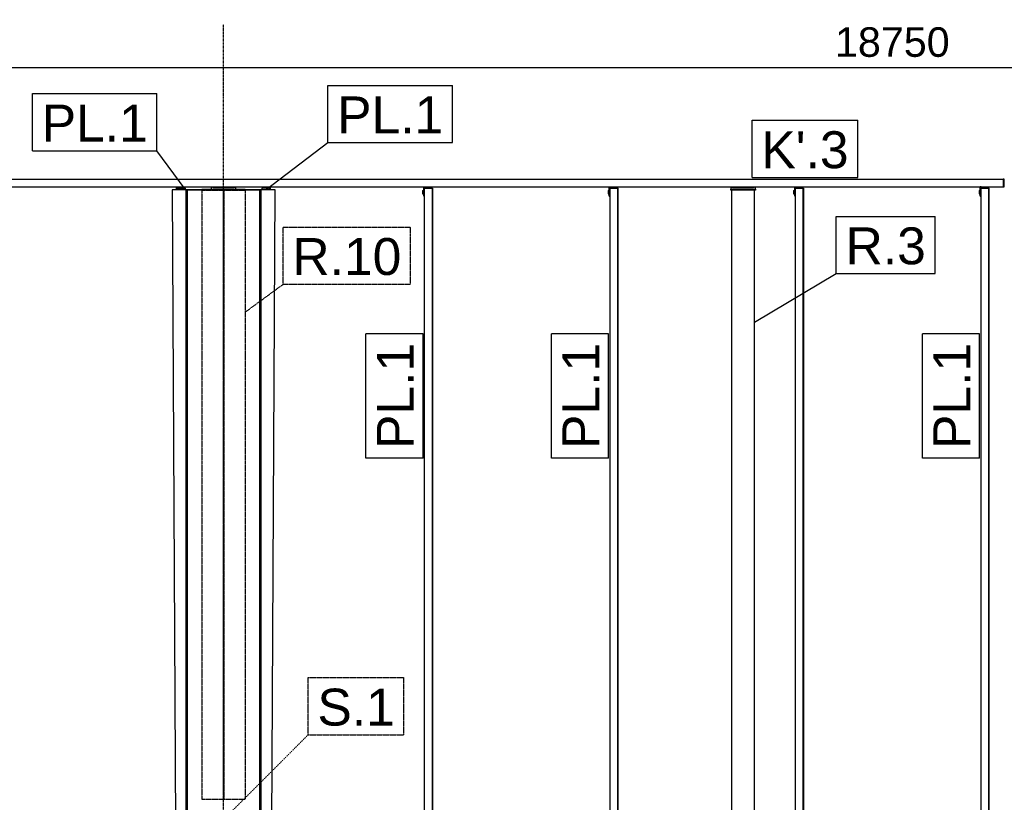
# Model space of a CAD drawing. Extents: x 64716 to 7565828, y -87108 to 5881792.
# Tile 153 of 160: x 279524 to 285893, y 23907 to 28967. Entities that reach past the tile are written whole.
import ezdxf

# ---------------------------------------------------------------- set-up
doc = ezdxf.new("R2010")
doc.units = 0
doc.header["$MEASUREMENT"] = 0
doc.set_wipeout_variables(frame=1)
doc.linetypes.add('DXK_LINE_DOT2', pattern=[3.9198, 1.9599, -1.9599])
doc.linetypes.add('DXK_LINE_DOT3', pattern=[5.9187, 2.979, -0.9799, 0.9799, -0.9799])
doc.styles.add('ARIAL', font='arial.ttf')

# ---------------------------------------------------------------- blocks, each defined once
blk = doc.blocks.new('Part-137597154-3753 - 1303')
at = {"color": 1, "linetype": 'Continuous'}
for p, q in [((14396.3, 16440), (14346.3, 16440)), ((14346.3, 16440), (14346.3, 16430)), ((14396.3, 16430), (14396.3, 16440))]:
    blk.add_line(p, q, dxfattribs=at)
blk = doc.blocks.new('Part-137597154-3560 - 1303')
at = {"color": 1, "linetype": 'Continuous'}
for p, q in [((17535, 16427), (17385, 16427)), ((17385, 16427), (17385, 12162)), ((17535, 12162), (17535, 16427))]:
    blk.add_line(p, q, dxfattribs=at)
blk = doc.blocks.new('Part-137597154-4948 - 1303')
at = {"color": 5, "linetype": 'DXK_LINE_DOT2'}
for p, q in [((13960, 16427), (14240, 16427)), ((13960, 16427), (13960, 12490)), ((14096, 16427), (14096, 12490)), ((14104, 12490), (14104, 16427)), ((14240, 16427), (14240, 12490)), ((13960, 12490), (14240, 12490))]:
    blk.add_line(p, q, dxfattribs=at)
blk = doc.blocks.new('Part-137597154-8125 - 1303')
at = {"color": 1, "linetype": 'Continuous'}
for p, q in [((17380, 16450), (17380, 16435)), ((17380, 16435), (17540, 16435)), ((17392.5, 16442.5), (17391.9, 16450)), ((17527.5, 16442.5), (17392.5, 16442.5)), ((17528.1, 16450), (17527.5, 16442.5)), ((17540, 16435), (17540, 16450))]:
    blk.add_line(p, q, dxfattribs=at)
blk = doc.blocks.new('GridLine-137597154-5440 - 1303')
at = {"color": 4, "linetype": 'DXK_LINE_DOT3'}
blk.add_line((14100, -1500), (14100, 17500), dxfattribs=at)
blk = doc.blocks.new('Part-137597154-27935 - 1303')
at = {"color": 1, "linetype": 'Continuous'}
for p, q in [((18993.8, 16390), (18993.8, 16450)), ((18999.9, 16450), (18993.8, 16450)), ((18999.8, 16450), (18999.8, 16440)), ((19001.1, 16440), (19001.1, 16450)), ((18993.8, 16390), (18999.8, 16390))]:
    blk.add_line(p, q, dxfattribs=at)
blk = doc.blocks.new('Part-137597154-27364 - 1303')
at = {"color": 1, "linetype": 'Continuous'}
for p, q in [((18999.8, 8005), (18999.8, 16440)), ((18999.8, 16440), (19049.8, 16440)), ((19049.7, 8005), (19049.8, 16440)), ((19049.9, 16440), (19049.8, 8005)), ((19049.8, 16440), (19049.9, 16440)), ((19051.2, 16440), (19049.9, 16440)), ((19051.2, 8005), (19051.2, 16440)), ((19051.2, 16440), (19051.3, 16440)), ((19051.3, 8005), (19051.3, 16440)), ((19049.7, 8005), (18999.8, 8005)), ((19049.8, 8005), (19049.7, 8005)), ((19051.2, 8005), (19049.8, 8005)), ((19051.3, 8005), (19051.2, 8005))]:
    blk.add_line(p, q, dxfattribs=at)
blk = doc.blocks.new('Part-137597154-8124 - 1303')
at = {"color": 1, "linetype": 'Continuous'}
for p, q in [((14020, 16450), (14020, 16435)), ((14020, 16435), (14180, 16435)), ((14032.5, 16442.5), (14031.9, 16450)), ((14167.5, 16442.5), (14032.5, 16442.5)), ((14168.1, 16450), (14167.5, 16442.5)), ((14180, 16435), (14180, 16450))]:
    blk.add_line(p, q, dxfattribs=at)
blk = doc.blocks.new('Part-137597154-8140 - 1303')
at = {"color": 1, "linetype": 'Continuous'}
for p, q in [((13960, 16433), (13960, 16435)), ((13960, 16435), (14020, 16435)), ((14180, 16435), (14240, 16435)), ((14240, 16433), (14240, 16435)), ((13960, 16429.9), (13960, 16430)), ((14240, 16429.9), (14240, 16430))]:
    blk.add_line(p, q, dxfattribs=at)
blk = doc.blocks.new('Bolt-137597154-8141 - 1303')
at = {"color": 1, "linetype": 'Continuous'}
for p, q in [((14048.6, 16442.5), (14048.6, 16450)), ((14055.6, 16442.5), (14055.6, 16450)), ((14069.4, 16442.5), (14069.4, 16450)), ((14076.4, 16442.5), (14076.4, 16450)), ((14123.6, 16442.5), (14123.6, 16450)), ((14130.6, 16442.5), (14130.6, 16450)), ((14144.4, 16442.5), (14144.4, 16450)), ((14151.4, 16442.5), (14151.4, 16450))]:
    blk.add_line(p, q, dxfattribs=at)
blk = doc.blocks.new('Part-137597154-8143 - 1303')
at = {"color": 1, "linetype": 'Continuous'}
for p, q in [((17380, 16427), (17380, 16435)), ((17540, 16435), (17540, 16427)), ((17540, 16427), (17380, 16427))]:
    blk.add_line(p, q, dxfattribs=at)
blk = doc.blocks.new('Bolt-137597154-8144 - 1303')
at = {"color": 1, "linetype": 'Continuous'}
for p, q in [((17408.6, 16442.5), (17408.6, 16450)), ((17415.6, 16442.5), (17415.6, 16450)), ((17429.4, 16442.5), (17429.4, 16450)), ((17436.4, 16442.5), (17436.4, 16450)), ((17483.6, 16442.5), (17483.6, 16450)), ((17490.6, 16442.5), (17490.6, 16450)), ((17504.4, 16442.5), (17504.4, 16450)), ((17511.4, 16442.5), (17511.4, 16450))]:
    blk.add_line(p, q, dxfattribs=at)
blk = doc.blocks.new('Bolt-137597154-27936 - 1303')
at = {"color": 1, "linetype": 'Continuous'}
for p, q in [((18986.7, 16425.4), (18986.6, 16420.2)), ((18986.6, 16420.2), (18986.6, 16409.8)), ((18986.6, 16420.2), (18993.8, 16420.2)), ((18986.6, 16409.8), (18986.7, 16404.6)), ((18986.6, 16409.8), (18993.8, 16409.8)), ((18986.7, 16425.4), (18993.8, 16425.4)), ((18986.7, 16404.6), (18993.8, 16404.6))]:
    blk.add_line(p, q, dxfattribs=at)
blk = doc.blocks.new('Part-137597154-11362 - 1303')
at = {"color": 1, "linetype": 'Continuous'}
for p, q in [((19150, 16500), (19142, 16500)), ((19142, 16500), (19142, 16450)), ((19150, 16450), (19150, 16500)), ((19142, 16450), (19150, 16450))]:
    blk.add_line(p, q, dxfattribs=at)
blk = doc.blocks.new('Part-137597154-27431 - 1303')
at = {"color": 1, "linetype": 'Continuous'}
for p, q in [((9050.2, 16500), (19142, 16500)), ((19142, 16500), (19142, 16450)), ((9050.2, 16450), (18993.8, 16450)), ((18999.9, 16450), (19142, 16450))]:
    blk.add_line(p, q, dxfattribs=at)
blk = doc.blocks.new('Part-137597154-12825 - 1303')
at = {"color": 1, "linetype": 'Continuous'}
for p, q in [((14396.3, 16430), (14396.3, 16450)), ((14402.3, 16430), (14402.3, 16450)), ((14403.9, 16430), (14403.9, 16450))]:
    blk.add_line(p, q, dxfattribs=at)
blk = doc.blocks.new('Part-137597154-12827 - 1303')
at = {"color": 1, "linetype": 'Continuous'}
for p, q in [((13796.1, 16430), (13796.1, 16450)), ((13797.7, 16430), (13797.7, 16450)), ((13803.7, 16440), (13803.7, 16450))]:
    blk.add_line(p, q, dxfattribs=at)
blk = doc.blocks.new('Part-137597154-27538 - 1303')
at = {"color": 1, "linetype": 'Continuous'}
for p, q in [((13855, 16430), (13767, 16430)), ((13767, 16430), (13792, 11792.5)), ((13860, 16430), (13855, 16430)), ((13858, 11792.5), (13858, 16430)), ((13863, 16430), (13863, 11792.5)), ((13863, 16430), (13863.6, 16429.9)), ((13863.6, 16429.9), (13865, 16429.9)), ((14335, 16429.9), (13865, 16429.9)), ((13865, 16429.9), (13865, 11806.3)), ((13865, 16429.9), (14335, 16429.9)), ((14335, 11792.4), (14335, 16429.9)), ((14335, 16429.9), (14336.4, 16429.9)), ((14336.4, 16429.9), (14337, 16430)), ((14337, 16430), (14337, 11792.5)), ((14433, 16430), (14340, 16430)), ((14342, 11792.5), (14342, 16430)), ((14408, 11792.5), (14433, 16430)), ((13896.2, 11842.6), (13912.8, 11846.8)), ((13912.8, 11846.8), (13929.8, 11845.6)), ((13792, 11792.5), (13858, 11792.5)), ((13863, 11792.5), (13858, 11792.5)), ((13863, 11792.5), (13863, 11792.5)), ((13863, 11792.5), (13863.6, 11792.4)), ((13863.6, 11792.4), (13864.4, 11804.7)), ((13863.6, 11792.4), (13863.6, 11792.4)), ((13864.4, 11804.7), (13870.8, 11820.5)), ((13870.8, 11820.5), (13881.7, 11833.6)), ((13881.7, 11833.6), (13896.2, 11842.6)), ((13929.8, 11845.6), (13945.6, 11839.2)), ((13945.6, 11839.2), (13958.6, 11828.2)), ((13958.6, 11828.2), (13967.7, 11813.8)), ((13967.7, 11813.8), (13971.8, 11797.2)), ((13971.8, 11797.2), (13971.5, 11792.4)), ((13971.5, 11792.4), (14335, 11792.4)), ((14335, 11792.4), (14336.4, 11792.4)), ((14336.4, 11792.4), (14337, 11792.5)), ((14337, 11792.5), (14337, 11792.5)), ((14338.4, 11792.5), (14337, 11792.5)), ((14338.5, 11792.5), (14345, 11792.5)), ((14345, 11792.5), (14408, 11792.5))]:
    blk.add_line(p, q, dxfattribs=at)
blk = doc.blocks.new('Part-137597154-27931 - 1303')
at = {"color": 1, "linetype": 'Continuous'}
for p, q in [((16594.1, 16390), (16594.1, 16450)), ((16600.1, 16440), (16600.1, 16450)), ((16601.4, 16440), (16601.4, 16450)), ((16594.1, 16390), (16600.1, 16390))]:
    blk.add_line(p, q, dxfattribs=at)
blk = doc.blocks.new('Part-137597154-27337 - 1303')
at = {"color": 1, "linetype": 'Continuous'}
for p, q in [((13803.6, 16430), (13803.6, 16440)), ((13803.6, 16440), (13853.6, 16440)), ((13853.6, 16430), (13853.6, 16440))]:
    blk.add_line(p, q, dxfattribs=at)
blk = doc.blocks.new('Part-137597154-27354 - 1303')
at = {"color": 1, "linetype": 'Continuous'}
for p, q in [((15400.2, 8005), (15400.2, 16440)), ((15400.2, 16440), (15450.2, 16440)), ((15450.2, 8005), (15450.2, 16440)), ((15450.2, 16440), (15450.3, 16440)), ((15451.7, 16440), (15450.3, 16440)), ((15450.3, 16440), (15450.3, 8005)), ((15451.7, 8005), (15451.7, 16440)), ((15451.7, 16440), (15451.8, 16440)), ((15451.8, 8005), (15451.8, 16440)), ((15450.2, 8005), (15400.2, 8005)), ((15450.3, 8005), (15450.2, 8005)), ((15451.7, 8005), (15450.3, 8005)), ((15451.8, 8005), (15451.7, 8005))]:
    blk.add_line(p, q, dxfattribs=at)
blk = doc.blocks.new('Part-137597154-27540 - 1303')
at = {"color": 1, "linetype": 'Continuous'}
for p, q in [((13860, 16430), (13860, 16433)), ((13860, 16433), (13860, 16433)), ((13860, 16433), (14340, 16433)), ((14340, 16430), (14340, 16433)), ((14340, 16433), (14340, 16433)), ((13860, 16430), (13860, 16430)), ((14340, 16430), (13860, 16430)), ((14340, 16430), (14340, 16430))]:
    blk.add_line(p, q, dxfattribs=at)
blk = doc.blocks.new('Part-137597154-27360 - 1303')
at = {"color": 1, "linetype": 'Continuous'}
for p, q in [((16600.1, 8005), (16600.1, 16440)), ((16600.1, 16440), (16650.1, 16440)), ((16650, 8005), (16650.1, 16440)), ((16650.1, 16440), (16650.2, 16440)), ((16651.5, 16440), (16650.2, 16440)), ((16650.2, 16440), (16650.2, 8005)), ((16651.5, 8005), (16651.5, 16440)), ((16651.5, 16440), (16651.6, 16440)), ((16651.6, 8005), (16651.6, 16440)), ((16650, 8005), (16600.1, 8005)), ((16650.2, 8005), (16650, 8005)), ((16651.5, 8005), (16650.2, 8005)), ((16651.6, 8005), (16651.5, 8005))]:
    blk.add_line(p, q, dxfattribs=at)
blk = doc.blocks.new('Part-137597154-27362 - 1303')
at = {"color": 1, "linetype": 'Continuous'}
for p, q in [((17799.9, 8005), (17799.9, 16440)), ((17799.9, 16440), (17849.9, 16440)), ((17849.9, 8005), (17849.9, 16440)), ((17849.9, 16440), (17850, 16440)), ((17851.4, 16440), (17850, 16440)), ((17850, 16440), (17850, 8005)), ((17851.4, 8005), (17851.4, 16440)), ((17851.4, 16440), (17851.5, 16440)), ((17851.5, 8005), (17851.5, 16440)), ((17849.9, 8005), (17799.9, 8005)), ((17850, 8005), (17849.9, 8005)), ((17851.4, 8005), (17850, 8005)), ((17851.5, 8005), (17851.4, 8005))]:
    blk.add_line(p, q, dxfattribs=at)
blk = doc.blocks.new('Part-137597154-27929 - 1303')
at = {"color": 1, "linetype": 'Continuous'}
for p, q in [((15394.2, 16390), (15394.2, 16450)), ((15400.2, 16440), (15400.2, 16450)), ((15401.6, 16440), (15401.6, 16450)), ((15394.2, 16390), (15400.2, 16390))]:
    blk.add_line(p, q, dxfattribs=at)
blk = doc.blocks.new('Bolt-137597154-27930 - 1303')
at = {"color": 1, "linetype": 'Continuous'}
for p, q in [((15387.1, 16425.4), (15387, 16420.2)), ((15387, 16420.2), (15387, 16409.8)), ((15387, 16420.2), (15394.2, 16420.2)), ((15387, 16409.8), (15387.1, 16404.6)), ((15387, 16409.8), (15394.2, 16409.8)), ((15387.1, 16425.4), (15394.2, 16425.4)), ((15387.1, 16404.6), (15394.2, 16404.6))]:
    blk.add_line(p, q, dxfattribs=at)
blk = doc.blocks.new('Bolt-137597154-27932 - 1303')
at = {"color": 1, "linetype": 'Continuous'}
for p, q in [((16587, 16425.4), (16586.9, 16420.2)), ((16586.9, 16420.2), (16586.9, 16409.8)), ((16586.9, 16420.2), (16594.1, 16420.2)), ((16586.9, 16409.8), (16587, 16404.6)), ((16586.9, 16409.8), (16594.1, 16409.8)), ((16587, 16425.4), (16594.1, 16425.4)), ((16587, 16404.6), (16594.1, 16404.6))]:
    blk.add_line(p, q, dxfattribs=at)
blk = doc.blocks.new('Part-137597154-27933 - 1303')
at = {"color": 1, "linetype": 'Continuous'}
for p, q in [((17793.9, 16390), (17793.9, 16450)), ((17799.9, 16440), (17799.9, 16450)), ((17801.3, 16440), (17801.3, 16450)), ((17793.9, 16390), (17799.9, 16390))]:
    blk.add_line(p, q, dxfattribs=at)
blk = doc.blocks.new('Bolt-137597154-27934 - 1303')
at = {"color": 1, "linetype": 'Continuous'}
for p, q in [((17786.8, 16425.4), (17786.7, 16420.2)), ((17786.7, 16420.2), (17786.7, 16409.8)), ((17786.7, 16420.2), (17793.9, 16420.2)), ((17786.7, 16409.8), (17786.8, 16404.6)), ((17786.7, 16409.8), (17793.9, 16409.8)), ((17786.8, 16425.4), (17793.9, 16425.4)), ((17786.8, 16404.6), (17793.9, 16404.6))]:
    blk.add_line(p, q, dxfattribs=at)
blk = doc.blocks.new('StraightDimension-137597154-5131 - 1303')
at = {"color": 174, "linetype": 'Continuous'}
blk.add_line((9050.2, 17220.1), (27800.2, 17220.1), dxfattribs=at)
at = {"color": 0}
blk.add_wipeout([(18835.8, 17250.1), (18835.8, 17530.1), (18014.6, 17530.1), (18014.6, 17250.1)], dxfattribs=at)
at = {"color": 96, "style": 'ARIAL'}
blk.add_text('18750', height=191.02, dxfattribs=at).set_placement((18054.6, 17290.1))
blk = doc.blocks.new('Mark-137597154-28109 - 1303')
at = {"color": 96, "linetype": 'Continuous'}
for p, q in [((12863.3, 17052.3), (13668.6, 17052.3)), ((12863.3, 16682.3), (12863.3, 17052.3)), ((13668.6, 16682.3), (13668.6, 17052.3)), ((12863.3, 16682.3), (13668.6, 16682.3)), ((13851.8, 16434.8), (13668.6, 16682.3))]:
    blk.add_line(p, q, dxfattribs=at)
at = {"color": 0}
blk.add_wipeout([(13608.6, 16742.3), (13608.6, 16992.3), (12923.3, 16992.3), (12923.3, 16742.3)], dxfattribs=at)
blk.add_wipeout([(13608.6, 16742.3), (13608.6, 16992.3), (12923.3, 16992.3), (12923.3, 16742.3)], dxfattribs=at)
at = {"color": 1, "style": 'ARIAL'}
blk.add_text('PL.1', height=238.77, dxfattribs=at).set_placement((12923.3, 16742.3))
blk = doc.blocks.new('Mark-137597154-19304 - 1303')
at = {"color": 96, "linetype": 'Continuous'}
for p, q in [((18063.3, 16258.6), (18701.9, 16258.6)), ((18063.3, 15888.6), (18063.3, 16258.6)), ((18701.9, 15888.6), (18701.9, 16258.6)), ((17534.5, 15573.7), (18063.3, 15888.6)), ((18063.3, 15888.6), (18701.9, 15888.6))]:
    blk.add_line(p, q, dxfattribs=at)
at = {"color": 0}
blk.add_wipeout([(18641.9, 15948.6), (18641.9, 16198.6), (18123.3, 16198.6), (18123.3, 15948.6)], dxfattribs=at)
blk.add_wipeout([(18641.9, 15948.6), (18641.9, 16198.6), (18123.3, 16198.6), (18123.3, 15948.6)], dxfattribs=at)
at = {"color": 1, "style": 'ARIAL'}
blk.add_text('R.3', height=238.77, dxfattribs=at).set_placement((18123.3, 15948.6))
blk = doc.blocks.new('Mark-137597154-28199 - 1303')
at = {"color": 96, "linetype": 'Continuous'}
for p, q in [((17518.3, 16880), (18202, 16880)), ((17518.3, 16510), (17518.3, 16880)), ((18202, 16510), (18202, 16880)), ((17518.3, 16510), (18202, 16510))]:
    blk.add_line(p, q, dxfattribs=at)
at = {"color": 0}
blk.add_wipeout([(18142, 16570), (18142, 16820), (17578.3, 16820), (17578.3, 16570)], dxfattribs=at)
blk.add_wipeout([(18142, 16570), (18142, 16820), (17578.3, 16820), (17578.3, 16570)], dxfattribs=at)
at = {"color": 1, "style": 'ARIAL'}
blk.add_text("K'.3", height=238.77, dxfattribs=at).set_placement((17578.3, 16570))
blk = doc.blocks.new('Mark-137597154-28153 - 1303')
at = {"color": 96, "linetype": 'Continuous'}
for p, q in [((18619.8, 14694.7), (18619.8, 15500)), ((18989.8, 15500), (18619.8, 15500)), ((18989.8, 14694.7), (18989.8, 15500)), ((18989.8, 14694.7), (18619.8, 14694.7))]:
    blk.add_line(p, q, dxfattribs=at)
at = {"color": 0}
blk.add_wipeout([(18929.8, 15440), (18679.8, 15440), (18679.8, 14754.7), (18929.8, 14754.7)], dxfattribs=at)
blk.add_wipeout([(18929.8, 15440), (18679.8, 15440), (18679.8, 14754.7), (18929.8, 14754.7)], dxfattribs=at)
at = {"color": 1, "style": 'ARIAL'}
blk.add_text('PL.1', height=238.77, rotation=90.00021, dxfattribs=at).set_placement((18929.8, 14754.7))
blk = doc.blocks.new('Mark-137597154-19308 - 1303')
at = {"color": 96, "linetype": 'Continuous'}
for p, q in [((14774.4, 17105.1), (15579.7, 17105.1)), ((14774.4, 16735.1), (14774.4, 17105.1)), ((15579.7, 16735.1), (15579.7, 17105.1)), ((14376.2, 16432.2), (14774.4, 16735.1)), ((14774.4, 16735.1), (15579.7, 16735.1))]:
    blk.add_line(p, q, dxfattribs=at)
at = {"color": 0}
blk.add_wipeout([(15519.7, 16795.1), (15519.7, 17045.1), (14834.4, 17045.1), (14834.4, 16795.1)], dxfattribs=at)
blk.add_wipeout([(15519.7, 16795.1), (15519.7, 17045.1), (14834.4, 17045.1), (14834.4, 16795.1)], dxfattribs=at)
at = {"color": 1, "style": 'ARIAL'}
blk.add_text('PL.1', height=238.77, dxfattribs=at).set_placement((14834.4, 16795.1))
blk = doc.blocks.new('Mark-137597154-28054 - 1303')
at = {"color": 96, "linetype": 'DXK_LINE_DOT2'}
for p, q in [((14485.1, 16189.6), (15309, 16189.6)), ((14485.1, 15819.6), (14485.1, 16189.6)), ((15309, 15819.6), (15309, 16189.6)), ((14239.5, 15639.3), (14485.1, 15819.6)), ((14485.1, 15819.6), (15309, 15819.6))]:
    blk.add_line(p, q, dxfattribs=at)
at = {"color": 0}
blk.add_wipeout([(15249, 15879.6), (15249, 16129.6), (14545.1, 16129.6), (14545.1, 15879.6)], dxfattribs=at)
blk.add_wipeout([(15249, 15879.6), (15249, 16129.6), (14545.1, 16129.6), (14545.1, 15879.6)], dxfattribs=at)
at = {"color": 1, "style": 'ARIAL'}
blk.add_text('R.10', height=238.77, dxfattribs=at).set_placement((14545.1, 15879.6))
blk = doc.blocks.new('Mark-137597154-28161 - 1303')
at = {"color": 96, "linetype": 'Continuous'}
for p, q in [((15020.2, 14694.7), (15020.2, 15500)), ((15390.2, 15500), (15020.2, 15500)), ((15390.2, 14694.7), (15390.2, 15500)), ((15390.2, 14694.7), (15020.2, 14694.7))]:
    blk.add_line(p, q, dxfattribs=at)
at = {"color": 0}
blk.add_wipeout([(15330.2, 15440), (15080.2, 15440), (15080.2, 14754.7), (15330.2, 14754.7)], dxfattribs=at)
blk.add_wipeout([(15330.2, 15440), (15080.2, 15440), (15080.2, 14754.7), (15330.2, 14754.7)], dxfattribs=at)
at = {"color": 1, "style": 'ARIAL'}
blk.add_text('PL.1', height=238.77, rotation=90.00021, dxfattribs=at).set_placement((15330.2, 14754.7))
blk = doc.blocks.new('Mark-137597154-28162 - 1303')
at = {"color": 96, "linetype": 'Continuous'}
for p, q in [((16220.1, 14694.7), (16220.1, 15500)), ((16590.1, 15500), (16220.1, 15500)), ((16590.1, 14694.7), (16590.1, 15500)), ((16590.1, 14694.7), (16220.1, 14694.7))]:
    blk.add_line(p, q, dxfattribs=at)
at = {"color": 0}
blk.add_wipeout([(16530.1, 15440), (16280.1, 15440), (16280.1, 14754.7), (16530.1, 14754.7)], dxfattribs=at)
blk.add_wipeout([(16530.1, 15440), (16280.1, 15440), (16280.1, 14754.7), (16530.1, 14754.7)], dxfattribs=at)
at = {"color": 1, "style": 'ARIAL'}
blk.add_text('PL.1', height=238.77, rotation=90.00021, dxfattribs=at).set_placement((16530.1, 14754.7))
blk = doc.blocks.new('Mark-137597154-28221 - 1303')
at = {"color": 96, "linetype": 'DXK_LINE_DOT2'}
for p, q in [((14646.7, 13276.1), (15266.7, 13276.1)), ((14646.7, 12906.1), (14646.7, 13276.1)), ((15266.7, 12906.1), (15266.7, 13276.1)), ((14010.3, 12269.7), (14646.7, 12906.1)), ((14646.7, 12906.1), (15266.7, 12906.1))]:
    blk.add_line(p, q, dxfattribs=at)
at = {"color": 0}
blk.add_wipeout([(15206.7, 12966.1), (15206.7, 13216.1), (14706.7, 13216.1), (14706.7, 12966.1)], dxfattribs=at)
blk.add_wipeout([(15206.7, 12966.1), (15206.7, 13216.1), (14706.7, 13216.1), (14706.7, 12966.1)], dxfattribs=at)
at = {"color": 1, "style": 'ARIAL'}
blk.add_text('S.1', height=238.77, dxfattribs=at).set_placement((14706.7, 12966.1))

msp = doc.modelspace()

# ---------------------------------------------------------------- block references
at = {"rotation": 360}
for name in ['GridLine-137597154-5440 - 1303', 'Part-137597154-27431 - 1303', 'Part-137597154-11362 - 1303', 'Part-137597154-27538 - 1303', 'Part-137597154-12827 - 1303', 'Part-137597154-27337 - 1303', 'Part-137597154-27540 - 1303', 'Part-137597154-8140 - 1303', 'Part-137597154-4948 - 1303', 'Part-137597154-8124 - 1303', 'Bolt-137597154-8141 - 1303', 'Part-137597154-3753 - 1303', 'Part-137597154-12825 - 1303', 'Bolt-137597154-27930 - 1303', 'Part-137597154-27929 - 1303', 'Part-137597154-27354 - 1303', 'Bolt-137597154-27932 - 1303', 'Part-137597154-27931 - 1303', 'Part-137597154-27360 - 1303', 'Part-137597154-8125 - 1303', 'Part-137597154-8143 - 1303', 'Part-137597154-3560 - 1303', 'Bolt-137597154-8144 - 1303', 'Bolt-137597154-27934 - 1303', 'Part-137597154-27933 - 1303', 'Part-137597154-27362 - 1303', 'Bolt-137597154-27936 - 1303', 'Part-137597154-27935 - 1303', 'Part-137597154-27364 - 1303']:
    msp.add_blockref(name, (266743.3, 11436.8), dxfattribs=at)

# ---------------------------------------------------------------- next in the draw order: block references
for name in ['StraightDimension-137597154-5131 - 1303', 'Mark-137597154-19304 - 1303', 'Mark-137597154-28054 - 1303', 'Mark-137597154-28161 - 1303', 'Mark-137597154-28162 - 1303', 'Mark-137597154-28153 - 1303', 'Mark-137597154-28221 - 1303']:
    msp.add_blockref(name, (266743.3, 11436.8), dxfattribs=at)

# ---------------------------------------------------------------- next in the draw order: block references
for name in ['Mark-137597154-19308 - 1303', 'Mark-137597154-28109 - 1303', 'Mark-137597154-28199 - 1303']:
    msp.add_blockref(name, (266743.3, 11436.8), dxfattribs=at)

doc.saveas('drawing.dxf')
